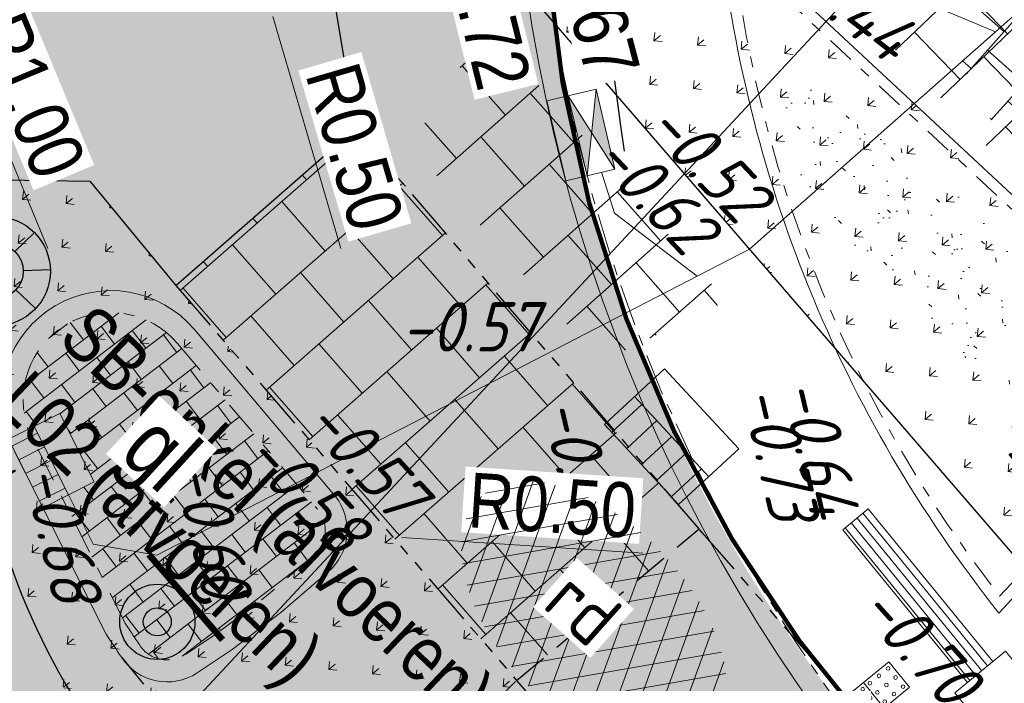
# Model space of a CAD drawing. Header units: metres. Extents: x 111546 to 149831, y 498798 to 507863.
# Tile 249 of 256: x 111858.54 to 111867.53, y 501623.35 to 501629.4. Entities that reach past the tile are written whole.
import ezdxf
from ezdxf.enums import TextEntityAlignment as Align

# ---------------------------------------------------------------- set-up
doc = ezdxf.new("R2010")
doc.units = ezdxf.units.M
for name, pattern in [('ACAD_ISO06W100', [36, 24, -3, 0, -3, 0, -3, 0, -3]), ('CENTER2', [28.575, 19.05, -3.175, 3.175, -3.175]), ('DASHDOT', [25.4, 12.7, -6.35, 0, -6.35]), ('DASHDOT2', [12.7, 6.35, -3.175, 0, -3.175]), ('HIDDEN2', [4.7625, 3.175, -1.5875]), ('JIS_02_0.7', [1.35, 0.75, -0.6])]:
    doc.linetypes.add(name, pattern=pattern)
for name, color, linetype in [('0-hoogte mv-bestaand', 253, 'Continuous'), ('0-hoogte mv-nieuw', 2, 'Continuous'), ('2-bs-Streng persleiding', 252, 'RI-PERS'), ('3-bs-afwatering', 253, 'Continuous'), ('3-bs-materiaal scheiding', 200, 'HIDDEN2'), ('3-NW-HV-316010+318010-Afwerken zandbed voor wegfundering en menggranulaat-opp', 20, 'Continuous'), ('3-nw-markering', 7, 'Continuous'), ('3-nw-materiaal scheiding', 13, 'HIDDEN2'), ('3-nw-verkeersbord-paal-aanlegtek', 2, 'Continuous'), ('3-vw-band-gazonband', 112, 'ACAD_ISO06W100'), ('3-vw-band-ob 6x20', 30, 'Continuous'), ('3-vw-band-trb-13-15x25', 230, 'Continuous'), ('3-vw-lichtmast- ter (ver)plaatsen-verwijderen', 200, 'Continuous'), ('3-vw-verkeersbord tekst', 3, 'JIS_02_0.7')]:
    doc.layers.add(name, color=color, linetype=linetype)
for name, color, linetype, lineweight in [('2-YY-kolkleiding HWA 125mm', 150, 'Continuous', 15), ('3-nw-arcering-rijweg', 7, 'Continuous', 13), ('3-nw-arcering-trottoir', 2, 'Continuous', 15), ('3-nw-band-gb 5-20x20 gb-achterkant', 7, 'CENTER2', 13), ('3-nw-band-gb 5-20x20 gb-voorkant-bochtband-uitwendig', 7, 'Continuous', 15), ('3-nw-band-ob 10x20', 7, 'Continuous', 13), ('3-nw-band-ob 10x20-achterkant', 7, 'DASHDOT', 13), ('3-nw-band-trb18-20x20-achterkant-stelspecie', 103, 'DASHDOT2', 15), ('3-nw-band-trb18-20x20-voorkant-stelspecie', 103, 'Continuous', 15), ('3-nw-band-trb18-20x20-voorkant-stelspecie-bochtband-uitwendig', 7, 'Continuous', 13), ('3-nw-bushalte-mindervalide-N', 7, 'Continuous', 15), ('3-nw-kolk geleideband', 7, 'Continuous', 13), ('3-nw-kolk trottoir', 7, 'Continuous', 13), ('3-nw-maatvoering', 181, 'Continuous', 15), ('3-nw-mat-hatch-asfalt rood', 20, 'Continuous', 5), ('3-nw-text-20-herinrichting', 7, 'Continuous', 15), ('3-vw-kolk-trottoirkolk', 50, 'Continuous', 13), ('3-vw-verharding', 3, 'Continuous', 15), ('4-bs-gras', 253, 'Continuous', 9), ('4-nw-gazon', 7, 'Continuous', 5)]:
    doc.layers.add(name, color=color, linetype=linetype, lineweight=lineweight)
doc.layers.add('3-nw-menggranulaat', color=7, linetype='Continuous', lineweight=13, true_color=0xebebeb)
doc.styles.get("Standard").update_dxf_attribs({"font": 'isocp-ie.shx'})
doc.styles.add('veysel', font='isocp-ie.shx', dxfattribs={"height": 0.1})
doc.styles.add('Zaanstad', font='ARIALN.TTF')
doc.styles.add('Zaanstad 1-100 3.5mm', font='ARIALN.TTF', dxfattribs={"height": 0.35})
doc.styles.add('Zaanstad 1-200 1.8mm', font='ARIALN.TTF', dxfattribs={"height": 0.36})
doc.styles.add('Zaanstad 1-200 2.5mm', font='ARIALN.TTF', dxfattribs={"height": 0.5})
doc.linetypes.add('RI-PERS', pattern='A,7,-2,["P",Standard,S=1.8,R=0,X=-0.5,Y=-0.9],-2,7,-2,[102,NLCS.SHX,S=1,R=180,X=0,Y=0],-2', length=22)
doc.dimstyles.new('1-250', dxfattribs={"dimscale": 0.25, "dimtxt": 2, "dimasz": 2, "dimexe": 1, "dimexo": 1, "dimgap": 0.5, "dimtad": 1, "dimzin": 0, "dimdsep": 46, "dimtxsty": 'Zaanstad', "dimcen": 0, "dimclrd": 256, "dimclre": 256, "dimclrt": 256, "dimadec": 0, "dimazin": 0, "dimtfac": 1, "dimtofl": 0, "dimtmove": 0, "dimatfit": 3, "dimfxl": 1, "dimtfill": 1, "dimtolj": 1, "dimtzin": 0, "dimlwd": -1, "dimlwe": -1, "dimarcsym": 0})
pattern_1 = [(39.4373, (111924.47123, 501553.42574), (0.038774, 0.3981163), [0.075, -0.4906854]), (354.4373, (111924.47123, 501553.42574), (0.038774, 0.3981163), [0.075, -0.325]), (84.4373, (111924.47123, 501553.42574), (-0.3981163, 0.038774), [0.075, -0.325])]

# ---------------------------------------------------------------- blocks, each defined once
blk = doc.blocks.new('tgls')
at = {"linetype": 'Continuous'}
for p, q in [((-1.0184, -0.6632), (-1.0184, 0.5749)), ((-0.4184, -0.668), (-0.4184, 0.5726)), ((0.1816, -0.6728), (0.1816, 0.5702)), ((0.7816, -0.6776), (0.7816, 0.5679)), ((-1.0184, 0.3293), (-1.5518, 0.3293)), ((0.1816, 0.3293), (-0.4184, 0.3293)), ((1.2176, 0.3293), (0.7816, 0.3293)), ((-1.6184, -0.6584), (-1.6184, 0.0902)), ((-1.6184, 0.0293), (-1.6354, 0.0293)), ((-0.4184, 0.0293), (-1.0184, 0.0293)), ((0.7816, 0.0293), (0.1816, 0.0293)), ((1.3816, -0.6824), (1.3816, -0.2479)), ((-1.0184, -0.2707), (-1.6184, -0.2707)), ((0.1816, -0.2707), (-0.4184, -0.2707)), ((1.3816, -0.2707), (0.7816, -0.2707)), ((-1.6184, -0.5707), (-1.8025, -0.5707)), ((-0.4184, -0.5707), (-1.0184, -0.5707)), ((0.7816, -0.5707), (0.1816, -0.5707)), ((1.4733, -0.5707), (1.3816, -0.5707))]:
    blk.add_line(p, q, dxfattribs=at)
blk = doc.blocks.new('straatkolk_M')
at = {"linetype": 'Continuous'}
for p, q in [((-0.404, 0.475), (-0.569, -0.255)), ((0.569, 0.255), (-0.404, 0.475)), ((0.569, 0.255), (0.404, -0.475)), ((0.404, -0.475), (-0.569, -0.255))]:
    blk.add_line(p, q, dxfattribs=at)
blk = doc.blocks.new('Bestaande trottoirkolk')
for points in [[(-0.4, 0.3742), (-0.4, 0.7484)], [(-0.2, 0.3742), (-0.2, 0.7484)], [(0, 0.3742), (0, 0.7484)], [(0.2, 0.3742), (0.2, 0.7484)], [(0.4, 0.3742), (0.4, 0.7484)], [(-0.4988, 0.3742), (0.4988, 0.3742)]]:
    blk.add_lwpolyline(points)
at = {"rotation": 12.74062106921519}
blk.add_blockref('straatkolk_M', (0, 0.3742), dxfattribs=at)
blk = doc.blocks.new('Q21')
at = {"color": 0, "linetype": 'ByBlock', "lineweight": -2}
for p, q in [((-0.003, 0.25), (0.001, 0.5)), ((-0.1815, 0.172), (-0.3635, 0.3435)), ((0.173, 0.1805), (0.351, 0.353)), ((0.25, 0.0075), (0.5, 0.015)), ((-0.25, -0.0075), (-0.5, -0.015)), ((-0.186, -0.167), (-0.3655, -0.341)), ((0.1825, -0.171), (0.3575, -0.336)), ((-0.0105, -0.25), (-0.014, -0.5))]:
    blk.add_line(p, q, dxfattribs=at)
for radius in [0.498, 0.25]:
    blk.add_circle((0, 0), radius, dxfattribs=at)
blk = doc.blocks.new('MARKERING HAAIENTAND 0.30')
blk.add_lwpolyline([(-0.15, 0), (0.15, 0), (0, -0.3)], close=True)
blk.add_solid([(-0.15, 0), (0, -0.3), (0.15, 0)])
blk = doc.blocks.new('*U738')
blk.add_line((0.225, 0), (-0.225, 0))
for points in [[(-0.28, -0.2619), (-0.28, 0)], [(0, -0.2619), (0, 0)], [(-0.14, -0.2619), (-0.14, 0)], [(0.14, -0.2619), (0.14, 0)], [(0.28, -0.2619), (0.28, 0)], [(0.3491, -0.2619), (-0.3491, -0.2619)]]:
    blk.add_lwpolyline(points)
at = {"xscale": -0.7000000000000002, "yscale": 0.7000000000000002, "zscale": 0.7000000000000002, "rotation": 347.2593789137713}
blk.add_blockref('straatkolk_M', (0, -0.2619), dxfattribs=at)
at = {"linetype": 'DASHDOT', "lineweight": 5, "width": 0.665014}
blk.add_text('tk', height=0.3703, rotation=179.97458, dxfattribs=at).set_placement((0.2142, 0.4382))
blk = doc.blocks.new('paal_verkeersbord')
at = {"const_width": 0.035}
blk.add_lwpolyline([(-0.3, -0.1997), (0.3, -0.2003)], dxfattribs=at)
for radius in [0.2, 0.0745]:
    blk.add_circle((0, 0), radius)
blk = doc.blocks.new('*D1006')
at = {"layer": '3-nw-maatvoering', "ltscale": 0.02, "transparency": 16777216}
blk.add_line((111861.4728, 501627.3175), (111860.8542, 501629.435), dxfattribs=at)
blk.add_solid([(111860.9342, 501629.4583), (111860.7742, 501629.4116), (111860.714, 501629.9149)], dxfattribs=at)
at = {"layer": 'Defpoints', "color": 0, "ltscale": 0.02, "transparency": 16777216}
for p in [(111860.5738, 501630.3949), (111860.714, 501629.9149)]:
    blk.add_point(p, dxfattribs=at)
at = {"layer": '3-nw-maatvoering', "ltscale": 0.02, "transparency": 16777216, "insert": (111861.5986, 501628.2429), "char_height": 0.5, "attachment_point": 5, "rotation": 286.28501, "style": 'Zaanstad', "bg_fill": 3, "box_fill_scale": 1.1, "bg_fill_color": 256, "bg_fill_true_color": 13158600, "bg_fill_transparency": 0}
blk.add_mtext('\\A1;R0.50', dxfattribs=at)
blk = doc.blocks.new('*D1007')
at = {"layer": '3-nw-maatvoering', "ltscale": 0.02, "transparency": 16777216}
blk.add_line((111857.9506, 501629.3542), (111858.7971, 501627.3171), dxfattribs=at)
blk.add_solid([(111858.8741, 501627.349), (111858.7202, 501627.2851), (111858.989, 501626.8553)], dxfattribs=at)
at = {"layer": 'Defpoints', "color": 0, "ltscale": 0.02, "transparency": 16777216}
for p in [(111858.989, 501626.8553), (111859.3728, 501625.9319)]:
    blk.add_point(p, dxfattribs=at)
at = {"layer": '3-nw-maatvoering', "ltscale": 0.02, "transparency": 16777216, "insert": (111858.6291, 501628.7124), "char_height": 0.5, "attachment_point": 5, "rotation": 292.5664, "style": 'Zaanstad', "bg_fill": 3, "box_fill_scale": 1.1, "bg_fill_color": 256, "bg_fill_true_color": 13158600, "bg_fill_transparency": 0}
blk.add_mtext('\\A1;R1.00', dxfattribs=at)
blk = doc.blocks.new('*D1008')
at = {"layer": '3-nw-maatvoering', "ltscale": 0.02, "transparency": 16777216}
blk.add_line((111864.2315, 501624.5341), (111862.0302, 501624.6786), dxfattribs=at)
blk.add_solid([(111862.0357, 501624.7617), (111862.0248, 501624.5954), (111861.5313, 501624.7113)], dxfattribs=at)
at = {"layer": 'Defpoints', "color": 0, "ltscale": 0.02, "transparency": 16777216}
for p in [(111861.0324, 501624.744), (111861.5313, 501624.7113)]:
    blk.add_point(p, dxfattribs=at)
at = {"layer": '3-nw-maatvoering', "ltscale": 0.02, "transparency": 16777216, "insert": (111863.4052, 501624.9695), "char_height": 0.5, "attachment_point": 5, "rotation": 356.24618, "style": 'Zaanstad', "bg_fill": 3, "box_fill_scale": 1.1, "bg_fill_color": 256, "bg_fill_true_color": 13158600, "bg_fill_transparency": 0}
blk.add_mtext('\\A1;R0.50', dxfattribs=at)
blk = doc.blocks.new('*D1009')
at = {"layer": '3-nw-maatvoering', "ltscale": 0.02, "transparency": 16777216}
blk.add_line((111859.9073, 501620.6547), (111859.8936, 501622.8606), dxfattribs=at)
blk.add_solid([(111859.9769, 501622.8611), (111859.8103, 501622.8601), (111859.8905, 501623.3606)], dxfattribs=at)
at = {"layer": 'Defpoints', "color": 0, "ltscale": 0.02, "transparency": 16777216}
for p in [(111859.8874, 501623.8606), (111859.8905, 501623.3606)]:
    blk.add_point(p, dxfattribs=at)
at = {"layer": '3-nw-maatvoering', "ltscale": 0.02, "transparency": 16777216, "insert": (111860.2822, 501621.51), "char_height": 0.5, "attachment_point": 5, "rotation": 270.35506, "style": 'Zaanstad', "bg_fill": 3, "box_fill_scale": 1.1, "bg_fill_color": 256, "bg_fill_true_color": 13158600, "bg_fill_transparency": 0}
blk.add_mtext('\\A1;R0.50', dxfattribs=at)
blk = doc.blocks.new('*U353')
at = {"extrusion": (-1.34938e-09, -1.66403e-06, 1)}
h = blk.add_hatch(color=256, dxfattribs=at)
h.dxf.hatch_style = 1
h.paths.add_polyline_path([(-0.3754, -0.4608), (0.3746, -0.4614), (-0.0003, -0.3306)])
h.paths.add_polyline_path([(-0.0003, -0.3306), (0.3748, -0.2003), (-0.3752, -0.1997)])
blk.add_line((0.225, 0), (-0.225, 0))
blk.add_lwpolyline([(0.375, -0.0003), (-0.375, 0.0003), (-0.3754, -0.4608), (0.3746, -0.4614)], close=True, dxfattribs=at)
for points in [[(0.3748, -0.2003), (-0.3754, -0.4608)], [(-0.3752, -0.1997), (0.3748, -0.2003)], [(-0.3752, -0.1997), (0.3748, -0.2003)], [(0.3746, -0.4614), (-0.3752, -0.1997)]]:
    blk.add_lwpolyline(points, dxfattribs=at)
blk = doc.blocks.new('A$C64341721')
at = {"ltscale": 0.02}
blk.add_lwpolyline([(0.203, 0.2209), (0.4239, 0.0179), (0.2209, -0.203), (0, 0)], close=True, dxfattribs=at)
for centre in [(0.1325, 0.0819), (0.2054, 0.1611), (0.2848, 0.0882), (0.0597, 0.0027), (0.2119, 0.0089), (0.3642, 0.0152), (0.1391, -0.0703), (0.2913, -0.064), (0.2185, -0.1433)]:
    blk.add_circle(centre, 0.0169, dxfattribs=at)

msp = doc.modelspace()

# ---------------------------------------------------------------- hatches: boundary and pattern name
at = {"layer": '3-nw-arcering-trottoir'}
h = msp.add_hatch(dxfattribs=at)
h.set_pattern_fill('AVH-TEGEL_300X300_HALFST', color=256, scale=1.5, angle=298.33702, style=0, pattern_type=2)
h.set_pattern_definition([(318.36050062, (527167.086, 794743.03306), (0.48580244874, -0.1308471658), [0.45, -0.45]), (48.36050062, (527167.086, 794743.03306), (-0.33630309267, 0.29899871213), [])])
edge = h.paths.add_edge_path()
edge.add_ellipse((111868.3061, 501628.5483), major_axis=(1.0895, -0.8897), ratio=0.488545, start_angle=0, end_angle=360)
at = {"layer": '3-nw-bushalte-mindervalide-N', "ltscale": 0.1}
h = msp.add_hatch(dxfattribs=at)
h.set_pattern_fill('ANSI31', color=256, scale=0.022, angle=315)
h.set_pattern_definition([(309.256, (111865.81203, 501625.206714), (0.0540867, 0.0442002), [])])
h.paths.add_polyline_path([(111866.0582, 501624.749), (111866.2905, 501624.9389), (111867.4295, 501623.5451), (111867.1972, 501623.3553)])
at = {"layer": '3-nw-menggranulaat', "ltscale": 2}
h = msp.add_hatch(color=256, dxfattribs=at)
h.dxf.hatch_style = 1
edge = h.paths.add_edge_path()
edge.add_line((111875.781, 501664.6491), (111875.2341, 501663.9987))
edge.add_arc((111839.2458, 501695.2295), 47.65, 318.17829, 319.04854, ccw=False)
edge.add_arc((111853.4894, 501681.6377), 27.9793, 286.9001, 319.47063, ccw=False)
edge.add_arc((111867.1873, 501637.4768), 18.2585, 107.74291, 136.77065)
edge.add_line((111853.8838, 501649.9824), (111853.5904, 501649.6895))
edge.add_arc((111855.5844, 501647.6533), 2.85, 134.40097, 136.24691)
edge.add_line((111853.5258, 501649.6242), (111842.4815, 501638.0884))
edge.add_line((111842.4815, 501638.0884), (111840.0537, 501638.2554))
edge.add_line((111840.0537, 501638.2554), (111837.5676, 501640.5269))
edge.add_line((111837.5676, 501640.5269), (111832.0583, 501634.4969))
edge.add_line((111832.0583, 501634.4969), (111835.8977, 501630.9889))
edge.add_arc((111831.63, 501626.3181), 6.327, -42.73072, 47.58272, ccw=False)
edge.add_line((111836.2775, 501622.0249), (111833.2925, 501618.758))
edge.add_line((111833.2925, 501618.758), (111839.0538, 501613.494))
edge.add_line((111839.0538, 501613.494), (111840.0886, 501614.6264))
edge.add_line((111840.0886, 501614.6264), (111845.1796, 501616.3436))
edge.add_line((111845.1796, 501616.3436), (111852.7477, 501609.9725))
edge.add_line((111852.7477, 501609.9725), (111865.2414, 501599.58))
edge.add_line((111865.2414, 501599.58), (111872.8819, 501593.1446))
edge.add_line((111872.8819, 501593.1446), (111874.8064, 501591.5236))
edge.add_line((111874.8064, 501591.5236), (111876.4228, 501593.4107))
edge.add_line((111876.4228, 501593.4107), (111875.6753, 501594.0914))
edge.add_line((111875.6753, 501594.0914), (111869.969, 501598.9727))
edge.add_line((111869.969, 501598.9727), (111864.8434, 501603.2714))
edge.add_line((111864.8434, 501603.2714), (111860.9971, 501606.4897))
edge.add_line((111860.9971, 501606.4897), (111861.3306, 501606.8681))
edge.add_line((111861.3306, 501606.8681), (111868.0739, 501614.0876))
edge.add_line((111868.0739, 501614.0876), (111862.099, 501620.8771))
edge.add_line((111862.099, 501620.8771), (111861.8106, 501621.2173))
edge.add_arc((111862.0759, 501621.4421), 0.3477, 132.9124, 220.28073, ccw=False)
edge.add_line((111861.8392, 501621.6967), (111862.9079, 501622.645))
edge.add_arc((111863.0455, 501622.49), 0.2073, 45.33474, 131.58432, ccw=False)
edge.add_line((111863.1912, 501622.6374), (111866.9465, 501618.2306))
edge.add_line((111866.9465, 501618.2306), (111868.7897, 501619.8645))
edge.add_line((111868.7897, 501619.8645), (111866.3021, 501622.8262))
edge.add_arc((111876.0472, 501631.0112), 12.7264, 179.86332, 220.0275, ccw=False)
edge.add_arc((111882.7263, 501630.9953), 19.4055, 158.9196, 179.86332, ccw=False)
edge.add_arc((111871.6747, 501635.3333), 7.5336, 147.1997, 159.47196, ccw=False)
edge.add_line((111865.3422, 501639.4143), (111865.5814, 501639.7449))
edge.add_line((111865.5814, 501639.7449), (111881.7701, 501659.8193))
edge.add_line((111881.7701, 501659.8193), (111875.781, 501664.6491))
at = {"layer": '3-vw-verharding'}
h = msp.add_hatch(dxfattribs=at)
h.set_pattern_fill('AVH-TEGEL_300X300_HALFST', color=256, scale=2, pattern_type=2)
h.set_pattern_definition([(311.1986, (111872.28267, 501616.148), (0.620932, -0.2538576), [0.6, -0.6]), (41.1986, (111872.28267, 501616.148), (-0.395202, 0.451459), [])])
h.paths.add_polyline_path([(111861.61, 501628.414), (111864.746, 501624.756), (111863.08, 501623.374), (111859.967, 501626.98)])
at = {"layer": '4-bs-gras'}
h = msp.add_hatch(dxfattribs=at)
h.set_pattern_fill('AGR-KRUIDEN', color=256, scale=0.04, pattern_type=2)
h.set_pattern_definition(pattern_1)
h.paths.add_polyline_path([(111867.8, 501624.306), (111869.446, 501626.096), (111863.655, 501631.484), (111862.611, 501630.316)])
h = msp.add_hatch(dxfattribs=at)
h.set_pattern_fill('AGR-KRUIDEN', color=256, scale=0.04, pattern_type=2)
h.set_pattern_definition(pattern_1)
edge = h.paths.add_edge_path()
edge.add_line((111860.797, 501621.145), (111863.08, 501623.374))
edge.add_line((111863.08, 501623.374), (111859.967, 501626.98))
edge.add_line((111859.967, 501626.98), (111859.181, 501627.93))
edge.add_line((111859.181, 501627.93), (111858.326, 501627.9478))
edge.add_arc((111858.3161, 501627.4735), 0.4744, 88.8054, 177.82606)
edge.add_line((111857.842, 501627.4915), (111858.051, 501626.279))
edge.add_line((111858.051, 501626.279), (111858.262, 501625.111))
edge.add_arc((111863.4703, 501626.0519), 5.2926, 190.24008, 224.69264)
edge.add_line((111859.7078, 501622.3296), (111860.8315, 501621.1787))
edge.add_line((111860.8315, 501621.1787), (111860.797, 501621.145))
at = {"layer": '4-nw-gazon', "ltscale": 0.1}
h = msp.add_hatch(dxfattribs=at)
h.set_pattern_fill('AGR-GRAS_GAZON', color=256, scale=0.25, angle=-51.16636, pattern_type=2)
h.set_pattern_definition([(303.748, (111982.4927, 501633.6769), (0.481704, -0.0158072), [0, -0.38, 0, -0.425, 0, -0.40625]), (273.748, (111982.4927, 501633.6769), (0.6750717, -0.4876646), [0, -0.205, 0, -0.3425, 0, -0.13125]), (233.748, (111982.5128, 501633.98374), (-0.0495339, -0.7769594), [0, -0.125, 0, -0.45, 0, -0.5875]), (223.748, (111982.5128, 501633.98374), (0.16977, -0.764279), [0, -0.0625, 0, -0.295, 0, -0.3375]), (317.248, (111983.4847, 501634.2482), (0.4467949, 0.0969924), [0.0375, -0.523875]), (276.248, (111981.5838, 501634.37286), (0.4008331, -0.2199227), [0.0375, -0.523875])])
edge = h.paths.add_edge_path()
edge.add_ellipse((111866.9897, 501627.1991), major_axis=(1.6112, -1.6365), ratio=0.222667, start_angle=0, end_angle=360)

# ---------------------------------------------------------------- linework, layer by layer
at = {"layer": '2-bs-Streng persleiding', "ltscale": 0.2, "flags": 128}
msp.add_lwpolyline([(111791.91, 501578.337), (111793.619, 501580.618), (111802.148, 501573.432), (111804.842, 501573.731), (111825.042, 501594.842), (111850.33, 501612.658), (111872.59, 501636.572), (111873.637, 501639.117), (111899.895, 501667.194)], dxfattribs=at)
at = {"layer": '2-YY-kolkleiding HWA 125mm', "ltscale": 0.06, "elevation": 0}
msp.add_lwpolyline([(111863.8559, 501628.012), (111863.9742, 501627.6386), (111864.7291, 501627.0651)], dxfattribs=at)
at = {"layer": '3-bs-afwatering', "ltscale": 0.05}
msp.add_lwpolyline([(111868.1464, 501642.6381), (111867.6296, 501641.9763, 0.207682), (111864.0635, 501628.2055, 185.971289)], format="xyb", dxfattribs=at)
at = {"layer": '3-bs-materiaal scheiding', "ltscale": 0.1}
for p, q in [((111863.08, 501623.374), (111864.746, 501624.756)), ((111860.797, 501621.145), (111863.08, 501623.374))]:
    msp.add_line(p, q, dxfattribs=at)
msp.add_arc((111865.2019, 501627.3147), 7.3613, 150.97802, 178.27744, dxfattribs=at)
at = {"layer": '3-nw-band-gb 5-20x20 gb-voorkant-bochtband-uitwendig'}
msp.add_lwpolyline([(111866.2758, 501641.1635), (111866.3389, 501641.2417, 0.362656), (111866.6688, 501622.0143)], format="xyb", dxfattribs=at)
at = {"layer": '3-nw-band-ob 10x20'}
msp.add_lwpolyline([(111864.9271, 501630.3005), (111869.446, 501626.096), (111867.4858, 501623.9891)], dxfattribs=at)
msp.add_lwpolyline([(111867.4858, 501623.9891, -0.144857), (111864.9271, 501630.3005, -0.144857)], format="xyb", dxfattribs=at)
at = {"layer": '3-nw-band-ob 10x20-achterkant', "ltscale": 0.02}
msp.add_lwpolyline([(111865.0556, 501630.0443), (111869.3047, 501626.0909), (111867.492, 501624.1427)], dxfattribs=at)
msp.add_lwpolyline([(111867.492, 501624.1427, -0.136638), (111865.0556, 501630.0443, -0.136638)], format="xyb", dxfattribs=at)
at = {"layer": '3-nw-band-trb18-20x20-achterkant-stelspecie', "ltscale": 0.05}
for points in [[(111858.6255, 501625.6463, -0.844273), (111859.9836, 501626.4485), (111861.2614, 501624.9378, -0.411797), (111861.228, 501624.5166), (111860.7963, 501624.1453)], [(111859.4967, 501623.9076, 0.000098), (111859.6372, 501623.6951, 0.416148), (111860.0545, 501623.6115), (111860.3699, 501623.8231)]]:
    msp.add_lwpolyline(points, format="xyb", dxfattribs=at)
for points in [[(111859.5086, 501623.887), (111858.6175, 501625.6645)], [(111860.3699, 501623.8231), (111860.7963, 501624.1453)]]:
    msp.add_lwpolyline(points, dxfattribs=at)
at = {"layer": '3-nw-band-trb18-20x20-voorkant-stelspecie'}
for points in [[(111859.3298, 501623.7974), (111858.4387, 501625.5748)], [(111861.3584, 501624.365), (111860.9268, 501623.9937)], [(111860.4813, 501623.657), (111860.9268, 501623.9937)]]:
    msp.add_lwpolyline(points, dxfattribs=at)
msp.add_lwpolyline([(111859.3298, 501623.7974, 0.000098), (111859.4704, 501623.5848, 0.000051)], format="xyb", dxfattribs=at)
at = {"layer": '3-nw-band-trb18-20x20-voorkant-stelspecie-bochtband-uitwendig'}
msp.add_lwpolyline([(111858.4387, 501625.5748, -0.844273), (111860.1363, 501626.5777)], format="xyb", dxfattribs=at)
at = {"layer": '3-nw-bushalte-mindervalide-N', "ltscale": 0.02}
for points in [[(111866.0582, 501624.749), (111866.2905, 501624.9389), (111867.4295, 501623.5451), (111867.1972, 501623.3553)], [(111867.5457, 501623.64), (111867.9254, 501623.1754), (111867.4608, 501622.7957), (111867.0811, 501623.2603)]]:
    msp.add_lwpolyline(points, close=True, dxfattribs=at)
at = {"layer": '3-NW-HV-316010+318010-Afwerken zandbed voor wegfundering en menggranulaat-opp', "ltscale": 0.02}
msp.add_lwpolyline([(111845.3561, 501616.1907, 0.04, 0.04, 0), (111852.7477, 501609.9725, 0.04, 0.04, 0), (111865.2414, 501599.58, 0.04, 0.04, 0), (111872.8819, 501593.1446, 0.04, 0.04, 0), (111874.8064, 501591.5236, 0.04, 0.04, 0), (111876.4228, 501593.4107, 0.04, 0.04, 0), (111875.6753, 501594.0914, 0.04, 0.04, 0), (111869.969, 501598.9727, 0.04, 0.04, 0), (111864.8434, 501603.2714, 0.04, 0.04, 0), (111859.3414, 501607.8652, 0.04, 0.04, 0), (111858.5164, 501608.4445, 0.04, 0.04, 0), (111857.7774, 501609.1097, 0.04, 0.04, 0), (111858.1548, 501609.5742, 0.04, 0.04, 0), (111865.6197, 501616.8042, 0.04, 0.04, 0), (111862.099, 501620.8771, 0.04, 0.04, 0), (111861.8106, 501621.2173, 0.04, 0.04, -0.400824), (111861.8392, 501621.6967, 0.04, 0.04, 0), (111862.9079, 501622.645, 0.04, 0.04, -0.395169), (111863.1912, 501622.6374, 0.04, 0.04, 0), (111866.9465, 501618.2306, 0.04, 0.04, 0), (111868.8721, 501619.925, 0.04, 0.04, 0), (111866.3599, 501622.8676, 0.04, 0.04, -0.185307), (111863.3208, 501631.0416, 0.04, 0.04, -0.091639)], format="xyseb", dxfattribs=at)
at = {"layer": '3-nw-materiaal scheiding', "ltscale": 0.1}
msp.add_lwpolyline([(111858.4007, 501625.6972, -0.21545), (111858.7775, 501631.8379)], format="xyb", dxfattribs=at)
msp.add_lwpolyline([(111859.4704, 501623.5848), (111861.4511, 501621.1635)], dxfattribs=at)
at = {"layer": '3-vw-band-gazonband', "ltscale": 0.02}
for p, q in [((111859.967, 501626.98), (111863.08, 501623.374)), ((111863.08, 501623.374), (111865.748, 501620.291))]:
    msp.add_line(p, q, dxfattribs=at)
msp.add_lwpolyline([(111893.331, 501592.076), (111893.222, 501592.228), (111867.398, 501621.728), (111864.746, 501624.756), (111861.61, 501628.414)], dxfattribs=at)
at = {"layer": '3-vw-band-ob 6x20', "ltscale": 0.05}
msp.add_lwpolyline([(111869.446, 501626.096), (111863.655, 501631.484), (111862.611, 501630.316), (111867.8, 501624.306)], close=True, dxfattribs=at)
at = {"layer": '3-vw-band-trb-13-15x25', "ltscale": 0.1}
msp.add_lwpolyline([(111858.391, 501627.942), (111859.181, 501627.93), (111859.967, 501626.98), (111861.61, 501628.414), (111860.73, 501633.682), (111864.936, 501639.157), (111870.289, 501646.063)], dxfattribs=at)
msp.add_arc((111864.3363, 501626.4817), 6.2271, 192.71613, 225.51651, dxfattribs=at)

# ---------------------------------------------------------------- block references
at = {"layer": '3-nw-bushalte-mindervalide-N', "ltscale": 0.02, "rotation": 351.841681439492}
for p in [(111866.247, 501623.3535), (111866.0147, 501623.1637)]:
    msp.add_blockref('A$C64341721', p, dxfattribs=at)
at = {"layer": '3-nw-kolk geleideband', "rotation": 103.3148952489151}
msp.add_blockref('*U353', (111863.4425, 501628.2998, 0), dxfattribs=at)
at = {"layer": '3-nw-kolk trottoir', "ltscale": 0.05, "rotation": 116.6262142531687}
msp.add_blockref('*U738', (111858.5952, 501625.2627), dxfattribs=at)
at = {"layer": '3-nw-markering', "rotation": 129.4848898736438}
msp.add_blockref('MARKERING HAAIENTAND 0.30', (111860.0452, 501623.0861), dxfattribs=at)
msp.add_blockref('MARKERING HAAIENTAND 0.30', (111860.0452, 501623.0861), dxfattribs=at)
at = {"layer": '3-nw-verkeersbord-paal-aanlegtek', "xscale": 1.716311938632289, "yscale": 1.716311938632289, "zscale": 1.716311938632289, "rotation": 130.8916260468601}
msp.add_blockref('paal_verkeersbord', (111859.7977, 501623.9086), dxfattribs=at)
at = {"layer": '3-vw-kolk-trottoirkolk', "rotation": 132.7527173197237}
msp.add_blockref('Bestaande trottoirkolk', (111864.7707, 501625.8528), dxfattribs=at)
at = {"layer": '3-vw-lichtmast- ter (ver)plaatsen-verwijderen'}
msp.add_blockref('Q21', (111858.3236, 501627.1089), dxfattribs=at)
at = {"layer": '3-vw-verharding'}
for p, rotation in [((111867.0787, 501629.3894), 133.8414269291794), ((111863.2937, 501627.7698), 131.4619343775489)]:
    msp.add_blockref('tgls', p, dxfattribs=dict(at, rotation=rotation))

# ---------------------------------------------------------------- texts
at = {"layer": '0-hoogte mv-bestaand', "style": 'veysel', "oblique": 15}
for s, rotation, p in [('-0.44', 322.41222, (111865.9668, 501629.3826)), ('-0.52', 313.53388, (111864.6637, 501627.9666)), ('-0.62', 313.53388, (111864.181, 501627.6758)), ('-0.57', 360, (111862.6506, 501626.3767)), ('-0.73', 283.17952, (111865.2648, 501625.4016)), ('-0.64', 283.17952, (111865.6301, 501625.4464)), ('-0.63', 283.17952, (111863.4441, 501625.2797)), ('-0.57', 312.69916, (111861.5381, 501625.2587)), ('-0.58', 312.69916, (111860.9951, 501624.9498)), ('-0.53', 312, (111867.8202, 501624.9198)), ('-0.68', 283.17952, (111858.7109, 501624.6674)), ('-0.60', 283.17952, (111860.0824, 501624.6952)), ('-0.70', 312, (111866.5911, 501623.5597))]:
    msp.add_text(s, height=0.45, rotation=rotation, dxfattribs=at).set_placement(p, align=Align.CENTER)
at = {"layer": '3-vw-verkeersbord tekst', "insert": (111858.1994, 501625.7639), "char_height": 0.5, "attachment_point": 7, "rotation": 316.43773, "line_spacing_factor": 0.63, "style": 'Zaanstad 1-100 3.5mm'}
msp.add_mtext_dynamic_manual_height_columns('\\A1;\\pxsm1;SB-enkel (afvoeren)\\PL02 (afvoeren)', width=8.497062, gutter_width=4.5, heights=[0], dxfattribs=at)

# ---------------------------------------------------------------- next in the draw order: dimensions: what is measured, and where the dimension line sits
at = {"layer": '3-nw-maatvoering', "ltscale": 0.02}
for center, mpoint, picture, middle in [((111860.5738, 501630.3949), (111860.714, 501629.9149), '*D1006', (111861.2336, 501628.1363)), ((111859.3728, 501625.9319), (111858.989, 501626.8553), '*D1007', (111858.2779, 501628.5665)), ((111861.0324, 501624.744), (111861.5313, 501624.7113), '*D1008', (111863.3803, 501624.59)), ((111859.8874, 501623.8606), (111859.8905, 501623.3606), '*D1009', (111859.902, 501621.5076))]:
    dim = msp.add_radius_dim(center=center, mpoint=mpoint, dimstyle='1-250', dxfattribs=at)
    dim.commit()
    dim.dimension.update_dxf_attribs({"geometry": picture, "text_midpoint": middle})

# ---------------------------------------------------------------- next in the draw order: hatches: boundary and pattern name
at = {"layer": '3-nw-arcering-rijweg'}
h = msp.add_hatch(dxfattribs=at)
h.set_pattern_fill('AR-B816', color=256, scale=0.001)
h.set_pattern_definition([(37.317, (111860.16225, 501623.44293), (-0.123184, 0.161604), []), (127.317, (111860.16225, 501623.44293), (-0.284788, 0.03842), [0.2032, -0.2032])])
edge = h.paths.add_edge_path()
edge.add_line((111858.9304, 501625.0402), (111859.4967, 501623.9076))
edge.add_line((111859.4967, 501623.9076), (111859.6372, 501623.6951))
edge.add_arc((111859.8874, 501623.8605), 0.2999, 213.47194, 303.8727)
edge.add_line((111860.0545, 501623.6115), (111860.7365, 501624.1002))
edge.add_line((111860.7365, 501624.1002), (111861.228, 501624.5166))
edge.add_arc((111861.0355, 501624.7438), 0.2978, 310.27745, 400.64651)
edge.add_line((111861.2614, 501624.9378), (111859.9836, 501626.4485))
edge.add_arc((111859.3723, 501625.9315), 0.8006, 40.22545, 199.48092)
edge.add_line((111858.6175, 501625.6645), (111858.907, 501625.8096))
edge.add_line((111858.907, 501625.8096), (111859.22, 501625.1854))
edge.add_line((111859.22, 501625.1854), (111858.9304, 501625.0402))
edge.add_line((111858.9304, 501625.0402), (111858.9304, 501625.0402))
at = {"layer": '3-nw-mat-hatch-asfalt rood', "ltscale": 0.05}
h = msp.add_hatch(dxfattribs=at)
h.set_pattern_fill('AVH-ASFALT', color=256, scale=0.2, angle=-55.109, pattern_type=2)
h.set_pattern_definition([(9.925, (111861.87568, 501626.14073), (-0.034472, 0.197007), []), (69.925, (111861.87568, 501626.14073), (-0.187849, 0.06865), [])])
edge = h.paths.add_edge_path()
edge.add_ellipse((111863.787, 501623.9438), major_axis=(1.0383, -1.102), ratio=0.56778, start_angle=0, end_angle=360)

# ---------------------------------------------------------------- next in the draw order: linework, layer by layer
at = {"layer": '2-YY-kolkleiding HWA 125mm', "ltscale": 0.06}
msp.add_lwpolyline([(111858.9858, 501625.068), (111859.212, 501624.6169), (111859.7943, 501624.5183), (111865.2055, 501627.311), (111871.1905, 501632.5956), (111881.1817, 501632.2251)], dxfattribs=at)
at = {"layer": '3-nw-band-gb 5-20x20 gb-achterkant', "ltscale": 0.02}
msp.add_lwpolyline([(111866.4946, 501641.1162, 0.362656), (111866.8201, 501622.1451), (111870.3399, 501618.0746)], format="xyb", dxfattribs=at)
at = {"layer": '3-nw-band-trb18-20x20-voorkant-stelspecie'}
for points in [[(111860.1363, 501626.5777), (111861.426, 501625.0523)], [(111860.1622, 501623.4429), (111860.4813, 501623.657)]]:
    msp.add_lwpolyline(points, dxfattribs=at)
at = {"layer": '3-nw-band-trb18-20x20-voorkant-stelspecie-bochtband-uitwendig'}
for points in [[(111861.426, 501625.0523, -0.400823), (111861.3584, 501624.365)], [(111859.4704, 501623.5848, 0.413522), (111860.1622, 501623.4429)]]:
    msp.add_lwpolyline(points, format="xyb", dxfattribs=at)

# ---------------------------------------------------------------- next in the draw order: texts
at = {"layer": '0-hoogte mv-nieuw', "insert": (111862.4116, 501630.0003), "char_height": 0.5, "attachment_point": 7, "rotation": 283.87749, "style": 'Zaanstad 1-200 2.5mm', "bg_fill": 3, "box_fill_scale": 1.1, "bg_fill_color": 256, "bg_fill_true_color": 13158600, "bg_fill_transparency": 0}
msp.add_mtext('\\A1;-0.72', dxfattribs=at)
at = {"layer": '3-nw-text-20-herinrichting', "ltscale": 0.05, "attachment_point": 5, "bg_fill": 3, "box_fill_scale": 1.1, "bg_fill_color": 256, "bg_fill_true_color": 13158600, "bg_fill_transparency": 0}
for s, insert, char_height, rotation, style in [('\\A1;gl', (111859.7756, 501625.3952), 0.6, 317.41437, 'Zaanstad 1-200 1.8mm'), ('\\A1;rd', (111863.6914, 501624.0354), 0.5, 318.3219, 'veysel')]:
    msp.add_mtext(s, dxfattribs=dict(at, insert=insert, char_height=char_height, rotation=rotation, style=style))

# ---------------------------------------------------------------- next in the draw order: texts
at = {"layer": '0-hoogte mv-nieuw', "insert": (111863.3886, 501630.0954), "char_height": 0.5, "attachment_point": 7, "rotation": 284.79605, "style": 'Zaanstad 1-200 2.5mm', "bg_fill": 3, "box_fill_scale": 1.1, "bg_fill_color": 256, "bg_fill_true_color": 13158600, "bg_fill_transparency": 0}
msp.add_mtext('\\A1;-0.67', dxfattribs=at)

# ---------------------------------------------------------------- next in the draw order: linework, layer by layer
at = {"layer": '2-YY-kolkleiding HWA 125mm', "ltscale": 0.05}
msp.add_lwpolyline([(111860.157, 501630.8082), (111862.6119, 501631.3189), (111867.4526, 501629.2951)], dxfattribs=at)

doc.saveas('drawing.dxf')
